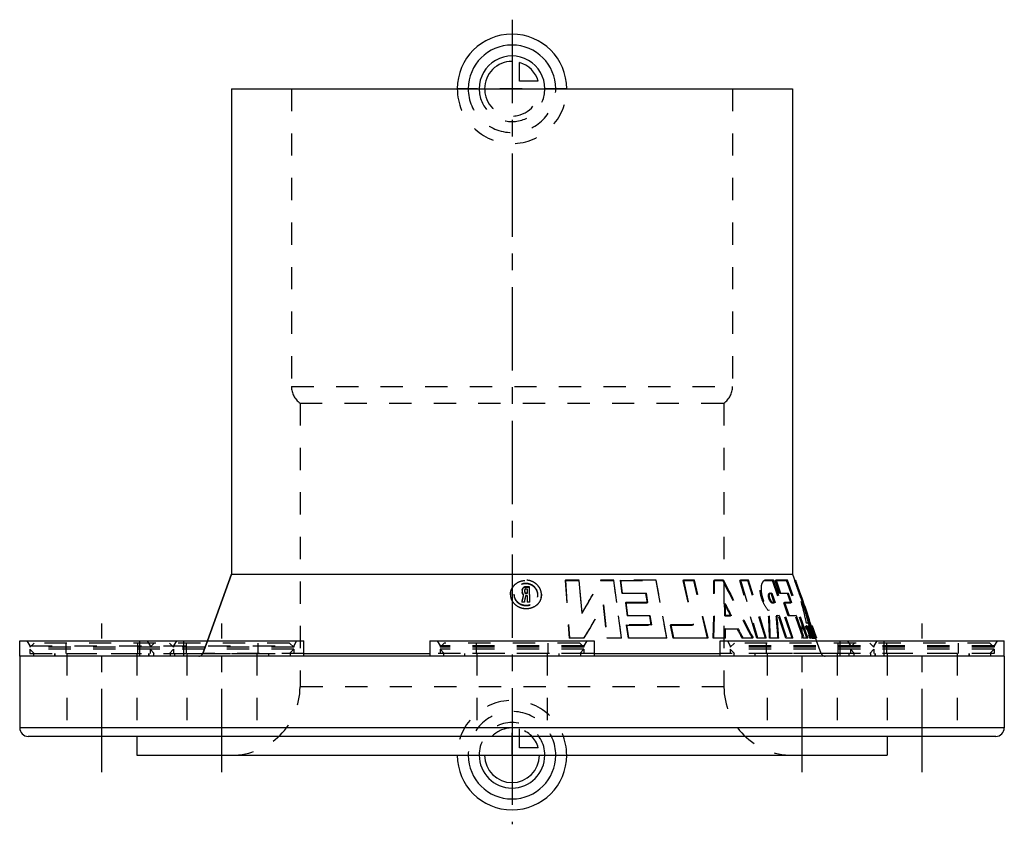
# Model space of a CAD drawing. Header units: millimetres. Extents: x 356 to 644, y 382 to 618.
import ezdxf

# ---------------------------------------------------------------- set-up
doc = ezdxf.new("R2010")
doc.units = ezdxf.units.MM
doc.header["$LTSCALE"] = 65.185185
doc.linetypes.add('CENTER', pattern=[0.6, 0.375, -0.075, 0.075, -0.075])
doc.linetypes.add('HIDDEN', pattern=[0.2, 0.1, -0.1])
for name, color, linetype in [('KOERPER', 7, 'CONTINUOUS'), ('KONST.EL_MIT_GEO', 7, 'CONTINUOUS'), ('KURVEN', 7, 'CONTINUOUS'), ('L1', 7, 'CONTINUOUS')]:
    doc.layers.add(name, color=color, linetype=linetype)

msp = doc.modelspace()

# ---------------------------------------------------------------- linework, layer by layer
at = {"layer": 'KOERPER', "color": 7, "linetype": 'Continuous'}
for p, q in [((418, 597.5), (418, 455.5)), ((418, 597.5), (582, 597.5)), ((582, 597.5), (582, 455.5)), ((410.9, 436), (418, 455.5)), ((418, 455.5), (582, 455.5)), ((582, 455.5), (583.4, 451.65)), ((582.66, 453.63), (582.91, 453.72)), ((584.56, 448.31), (584.64, 448.06)), ((584.64, 448.06), (584.68, 447.94)), ((587.56, 440.23), (587.37, 440.75)), ((586.93, 440.07), (586.94, 440.02)), ((587.51, 440.25), (587.71, 440.32)), ((587.94, 438.92), (587.69, 439.59)), ((356, 431.5), (356, 436)), ((356, 436), (439.15, 436)), ((391.15, 431.5), (391.15, 436)), ((439.15, 431.5), (439.15, 436)), ((476, 436), (524, 436)), ((476, 436), (476, 431.5)), ((524, 436), (524, 431.5)), ((560.85, 436), (644, 436)), ((560.85, 431.5), (560.85, 436)), ((587.68, 436.72), (587.91, 436.81)), ((587.68, 436.72), (588.66, 436.72)), ((588.66, 436.72), (588.9, 436.81)), ((588.74, 436.72), (588.98, 436.81)), ((588.83, 436.72), (589.08, 436.81)), ((589.1, 436), (588.83, 436.74)), ((608.85, 431.5), (608.85, 436)), ((644, 431.5), (644, 436))]:
    msp.add_line(p, q, dxfattribs=at)
at = {"layer": 'KOERPER', "color": 8, "linetype": 'HIDDEN'}
for p, q in [((515.62, 453.72), (515.57, 453.63)), ((515.57, 453.63), (519.59, 453.63)), ((515.57, 453.63), (516.73, 436.72)), ((519.65, 453.72), (519.59, 453.63)), ((519.59, 453.63), (520.42, 443.94)), ((525.92, 453.72), (525.84, 453.63)), ((525.84, 453.63), (529.71, 453.63)), ((529.8, 453.72), (529.71, 453.63)), ((529.71, 453.63), (531.92, 436.71)), ((531.72, 453.72), (531.62, 453.63)), ((531.62, 453.63), (542.03, 453.62)), ((531.62, 453.63), (532.15, 449.8)), ((542.17, 453.72), (542.03, 453.62)), ((542.03, 453.62), (545.16, 436.71)), ((550.16, 453.72), (549.99, 453.62)), ((549.99, 453.62), (553.2, 453.62)), ((549.99, 453.62), (552.86, 440.54)), ((553.38, 453.72), (553.2, 453.62)), ((557.16, 436.71), (553.2, 453.62)), ((559.23, 453.72), (559.03, 453.62)), ((559.03, 453.62), (561.63, 453.62)), ((561.84, 453.72), (561.63, 453.62)), ((566.86, 453.72), (566.64, 453.62)), ((566.64, 453.62), (568.99, 453.62)), ((571.6, 436.71), (566.64, 453.62)), ((569.22, 453.72), (568.99, 453.62)), ((574.12, 436.71), (568.99, 453.62)), ((574.29, 453.72), (574.04, 453.62)), ((574.04, 453.62), (576.22, 453.62)), ((576.48, 453.72), (576.22, 453.62)), ((581.9, 436.71), (576.22, 453.62)), ((577.25, 453.72), (577, 453.62)), ((577, 453.62), (580.3, 453.63)), ((578.29, 449.79), (577, 453.62)), ((580.56, 453.72), (580.3, 453.63)), ((586.28, 436.71), (580.3, 453.63)), ((499.53, 449.41), (499.53, 449.49)), ((500.58, 449.54), (500.58, 449.49)), ((503.01, 450.77), (503.01, 450.86)), ((503.01, 450.85), (503.01, 450.77)), ((503.01, 450.77), (503.01, 450.13)), ((503.02, 450.21), (503.01, 450.13)), ((503.42, 449.47), (503.41, 449.39)), ((503.71, 450.85), (503.7, 450.76)), ((503.7, 450.8), (503.7, 450.76)), ((503.7, 450.76), (503.71, 450.13)), ((503.72, 450.21), (503.71, 450.13)), ((504.04, 451.81), (504.03, 451.72)), ((504.03, 451.72), (505.06, 451.72)), ((504.05, 451.17), (504.04, 451.08)), ((504.39, 451.08), (504.04, 451.08)), ((504.07, 449.89), (504.06, 449.81)), ((504.06, 449.81), (504.41, 449.81)), ((504.4, 451.17), (504.39, 451.08)), ((504.39, 451.08), (504.41, 449.81)), ((504.42, 449.89), (504.41, 449.81)), ((505.08, 451.81), (505.06, 451.72)), ((505.06, 451.72), (505.16, 447.25)), ((532.25, 449.89), (532.15, 449.8)), ((539.09, 449.79), (532.15, 449.8)), ((539.21, 449.89), (539.09, 449.79)), ((539.09, 449.79), (539.54, 447.08)), ((575.54, 449.89), (575.29, 449.79)), ((575.8, 449.79), (575.29, 449.79)), ((576.05, 449.89), (575.8, 449.79)), ((576.69, 447.08), (575.8, 449.79)), ((578.55, 449.89), (578.29, 449.79)), ((580.56, 449.8), (578.29, 449.79)), ((580.82, 449.89), (580.56, 449.8)), ((581.51, 447.08), (580.56, 449.8)), ((584.01, 449.93), (584.26, 450.03)), ((502.92, 447.34), (502.92, 447.25)), ((503.64, 447.25), (502.92, 447.25)), ((503.65, 447.34), (503.64, 447.25)), ((504.08, 449.26), (504.07, 449.17)), ((504.42, 449.17), (504.07, 449.17)), ((504.43, 449.26), (504.42, 449.17)), ((504.42, 449.17), (504.46, 447.25)), ((504.47, 447.34), (504.46, 447.25)), ((505.16, 447.25), (504.46, 447.25)), ((505.18, 447.34), (505.16, 447.25)), ((526.74, 446.5), (526.66, 446.4)), ((526.66, 446.4), (527.76, 436.71)), ((533.28, 447.18), (533.18, 447.08)), ((533.18, 447.08), (539.54, 447.08)), ((533.18, 447.08), (533.72, 443.25)), ((539.67, 447.18), (539.54, 447.08)), ((562.4, 446.78), (562.19, 446.68)), ((576.42, 447.18), (576.17, 447.08)), ((576.17, 447.08), (576.69, 447.08)), ((576.94, 447.18), (576.69, 447.08)), ((579.72, 447.18), (579.47, 447.08)), ((579.47, 447.08), (581.51, 447.08)), ((580.77, 443.25), (579.47, 447.08)), ((581.77, 447.18), (581.51, 447.08)), ((587.37, 440.75), (584.75, 447.96)), ((520.48, 444.04), (520.42, 443.94)), ((575.2, 444.94), (574.96, 444.84)), ((533.82, 443.35), (533.72, 443.25)), ((540.19, 443.25), (533.72, 443.25)), ((540.32, 443.35), (540.19, 443.25)), ((540.19, 443.25), (540.65, 440.54)), ((562.44, 443.35), (562.24, 443.25)), ((562.24, 443.25), (563.95, 443.25)), ((564.16, 443.35), (563.95, 443.25)), ((577.54, 443.35), (577.3, 443.25)), ((577.94, 443.25), (577.3, 443.25)), ((578.19, 443.35), (577.94, 443.25)), ((580.09, 436.71), (577.94, 443.25)), ((581.03, 443.35), (580.77, 443.25)), ((582.84, 443.25), (580.77, 443.25)), ((583.1, 443.35), (582.84, 443.25)), ((585.13, 436.71), (582.84, 443.25)), ((586.12, 441.12), (586.38, 441.21)), ((586.62, 441.12), (586.12, 441.12)), ((586.62, 441.12), (586.88, 441.21)), ((533.54, 440.64), (533.43, 440.54)), ((533.43, 440.54), (540.65, 440.54)), ((533.43, 440.54), (533.97, 436.71)), ((540.78, 440.64), (540.65, 440.54)), ((546.45, 440.64), (546.31, 440.54)), ((546.31, 440.54), (552.86, 440.54)), ((546.31, 440.54), (547.04, 436.71)), ((553.03, 440.64), (552.86, 440.54)), ((562.45, 439.52), (562.25, 439.42)), ((565.93, 439.42), (562.25, 439.42)), ((566.14, 439.52), (565.93, 439.42)), ((585.88, 440.18), (586.14, 440.28)), ((586.17, 439.36), (585.88, 440.18)), ((586.17, 439.36), (586.43, 439.45)), ((586.42, 440.22), (586.68, 440.32)), ((586.42, 440.22), (586.7, 440.22)), ((586.69, 439.46), (586.42, 440.22)), ((586.6, 438.79), (586.86, 438.88)), ((586.83, 438.15), (586.6, 438.79)), ((586.69, 439.46), (586.95, 439.55)), ((586.85, 439.46), (586.69, 439.46)), ((586.7, 440.22), (586.96, 440.32)), ((587.97, 436.71), (586.7, 440.22)), ((586.75, 438.79), (587.01, 438.88)), ((586.98, 438.15), (586.75, 438.79)), ((586.83, 438.15), (587.08, 438.24)), ((586.85, 440.22), (587.11, 440.32)), ((586.85, 440.22), (587.11, 440.23)), ((587.12, 439.46), (586.85, 440.22)), ((586.85, 439.46), (587.11, 439.55)), ((587.08, 438.82), (586.85, 439.46)), ((586.92, 438.82), (587.18, 438.92)), ((586.92, 438.82), (587.08, 438.82)), ((587.2, 438.05), (586.92, 438.82)), ((586.98, 438.15), (587.24, 438.24)), ((587.08, 438.82), (587.34, 438.92)), ((587.11, 440.23), (587.36, 440.32)), ((587.38, 439.46), (587.11, 440.23)), ((587.12, 439.46), (587.38, 439.55)), ((587.21, 439.46), (587.12, 439.46)), ((587.2, 438.05), (587.46, 438.15)), ((587.36, 438.05), (587.2, 438.05)), ((587.21, 439.46), (587.47, 439.55)), ((588.2, 436.71), (587.21, 439.46)), ((587.27, 440.23), (587.52, 440.32)), ((587.27, 440.23), (587.38, 440.23)), ((587.31, 439.46), (587.57, 439.55)), ((587.38, 439.46), (587.31, 439.46)), ((588.3, 436.71), (587.31, 439.46)), ((587.36, 438.05), (587.62, 438.15)), ((587.57, 437.48), (587.36, 438.05)), ((587.38, 440.23), (587.64, 440.32)), ((587.38, 439.46), (587.64, 439.55)), ((587.46, 440.23), (587.51, 440.25)), ((587.53, 440.23), (587.46, 440.23)), ((587.69, 439.59), (587.46, 440.23)), ((587.48, 440.23), (587.52, 440.23)), ((588.76, 436.72), (587.48, 440.23)), ((587.52, 440.23), (587.77, 440.32)), ((588.79, 436.72), (587.52, 440.23)), ((587.81, 439.46), (587.53, 440.23)), ((587.55, 440.23), (587.8, 440.32)), ((587.56, 440.23), (587.55, 440.23)), ((588.83, 436.74), (587.55, 440.23)), ((587.6, 439.46), (587.86, 439.55)), ((587.61, 439.46), (587.6, 439.46)), ((588.14, 438.06), (587.61, 439.46)), ((587.64, 438.83), (587.88, 438.92)), ((587.89, 438.83), (587.64, 438.83)), ((587.71, 440.32), (587.73, 440.32)), ((587.78, 439.46), (588.02, 439.55)), ((587.78, 439.46), (587.81, 439.46)), ((588.01, 438.83), (587.78, 439.46)), ((587.81, 439.46), (588.05, 439.55)), ((587.84, 439.46), (588.09, 439.55)), ((587.84, 439.46), (587.84, 439.46)), ((587.89, 438.83), (588.14, 438.92)), ((588.66, 436.72), (587.89, 438.83)), ((588.74, 436.72), (587.94, 438.92)), ((588.01, 438.83), (588.28, 438.92)), ((588.04, 438.83), (588.01, 438.83)), ((588.32, 438.06), (588.04, 438.83)), ((588.07, 438.82), (588.32, 438.92)), ((588.07, 438.82), (588.07, 438.82)), ((588.07, 438.82), (588.07, 438.82)), ((588.09, 438.06), (588.35, 438.15)), ((588.09, 438.06), (588.14, 438.06)), ((588.14, 438.06), (588.4, 438.15)), ((588.23, 438.36), (588.48, 438.45)), ((588.29, 438.06), (588.56, 438.15)), ((588.29, 438.06), (588.32, 438.06)), ((588.78, 436.72), (588.29, 438.06)), ((588.35, 438.06), (588.6, 438.15)), ((588.35, 438.06), (588.35, 438.06)), ((404, 431.5), (404, 436)), ((409.55, 432.29), (410.9, 436)), ((516.77, 436.81), (516.73, 436.72)), ((521.04, 436.72), (516.73, 436.72)), ((521.1, 436.81), (521.04, 436.72)), ((527.84, 436.81), (527.76, 436.71)), ((531.92, 436.71), (527.76, 436.71)), ((532.01, 436.81), (531.92, 436.71)), ((534.07, 436.81), (533.97, 436.71)), ((545.16, 436.71), (533.97, 436.71)), ((545.29, 436.81), (545.16, 436.71)), ((547.19, 436.81), (547.04, 436.71)), ((557.16, 436.71), (547.04, 436.71)), ((557.34, 436.81), (557.16, 436.71)), ((559.02, 436.81), (558.83, 436.71)), ((562.23, 436.71), (558.83, 436.71)), ((562.42, 436.81), (562.23, 436.71)), ((567.55, 436.81), (567.33, 436.71)), ((570.27, 436.71), (567.33, 436.71)), ((570.49, 436.81), (570.27, 436.71)), ((571.83, 436.81), (571.6, 436.71)), ((574.12, 436.71), (571.6, 436.71)), ((574.36, 436.81), (574.12, 436.71)), ((575.56, 436.81), (575.32, 436.71)), ((577.79, 436.71), (575.32, 436.71)), ((578.03, 436.81), (577.79, 436.71)), ((580.34, 436.81), (580.09, 436.71)), ((581.9, 436.71), (580.09, 436.71)), ((582.15, 436.81), (581.9, 436.71)), ((585.38, 436.81), (585.13, 436.71)), ((586.28, 436.71), (585.13, 436.71)), ((586.54, 436.81), (586.28, 436.71)), ((586.81, 437.58), (587.07, 437.67)), ((587.1, 436.76), (586.81, 437.58)), ((587.1, 436.76), (587.36, 436.85)), ((587.41, 437.48), (587.66, 437.57)), ((587.41, 437.48), (587.57, 437.48)), ((587.68, 436.71), (587.41, 437.48)), ((587.57, 437.48), (587.82, 437.57)), ((587.97, 436.71), (587.68, 436.71)), ((587.91, 436.81), (587.94, 436.81)), ((587.97, 436.71), (588.23, 436.81)), ((588.2, 436.71), (588.46, 436.81)), ((588.3, 436.71), (588.2, 436.71)), ((588.3, 436.71), (588.56, 436.81)), ((588.36, 437.29), (588.61, 437.38)), ((588.43, 437.29), (588.36, 437.29)), ((588.36, 437.29), (588.56, 436.72)), ((588.43, 437.29), (588.69, 437.38)), ((588.65, 436.72), (588.43, 437.29)), ((588.48, 436.72), (588.74, 436.81)), ((588.56, 436.72), (588.48, 436.72)), ((588.56, 436.72), (588.81, 436.81)), ((588.7, 436.72), (588.65, 436.72)), ((588.65, 436.72), (588.66, 436.72)), ((588.7, 436.72), (588.74, 436.72)), ((588.74, 436.72), (588.77, 436.72)), ((588.79, 436.72), (588.76, 436.72)), ((588.78, 436.72), (589.04, 436.81)), ((588.83, 436.72), (588.82, 436.72)), ((588.83, 436.72), (588.83, 436.72)), ((588.83, 436.72), (588.84, 436.72)), ((588.91, 436.78), (588.95, 436.81)), ((588.98, 436.81), (589.01, 436.81)), ((590.45, 432.29), (589.1, 436)), ((596, 431.5), (596, 436)), ((366.25, 431.5), (366.25, 432.3)), ((369.75, 432.3), (390.25, 432.3)), ((393.75, 431.5), (393.75, 432.3)), ((401.4, 431.5), (401.4, 432.3)), ((404.9, 432.3), (425.4, 432.3)), ((428.9, 431.5), (428.9, 432.3)), ((486.25, 431.5), (486.25, 432.3)), ((510.25, 432.3), (489.75, 432.3)), ((513.75, 431.5), (513.75, 432.3)), ((571.1, 431.5), (571.1, 432.3)), ((595.1, 432.3), (574.6, 432.3)), ((598.6, 431.5), (598.6, 432.3)), ((606.25, 431.5), (606.25, 432.3)), ((630.25, 432.3), (609.75, 432.3)), ((633.75, 431.5), (633.75, 432.3)), ((439.15, 431.5), (366.25, 431.5)), ((524, 431.5), (476, 431.5)), ((633.75, 431.5), (560.85, 431.5))]:
    msp.add_line(p, q, dxfattribs=at)
for centre, radius, start, end in [((339.63, 551.37), 210.3, 329.2821, 332.3055), ((255.23, 448.77), 303.84, 357.725, 0.9152), ((2210.31, 1285.25), 1846.56, 206.76729, 207.35665), ((464.08, 408.22), 126.98, 20.0036, 20.9572), ((7.5, 562.5), 508.64, 346.9044, 347.1507), ((467.33, 405.21), 124.95, 20.0037, 20.9719), ((10, 560.52), 506.46, 347.0771, 347.2992), ((342.06, 546.92), 210.19, 328.3784, 331.4303), ((252.15, 440.49), 310.1, 0.51, 1.1434), ((1872.04, 1116.38), 1471.13, 207.07992, 207.22997), ((375.53, 432.01), 199.84, 1.348, 3.6814), ((371.36, 424.49), 206.79, 3.3866, 5.2046), ((258.31, 440.51), 303.94, 359.283, 359.7944), ((247.16, 315.88), 362.39, 19.4772, 19.7534), ((241.65, 311.86), 368.96, 19.7795, 20.0004)]:
    msp.add_arc(centre, radius, start, end, dxfattribs=at)
at = {"layer": 'KOERPER', "color": 7, "linetype": 'Continuous'}
for centre, radius, start, end in [((470.29, 410.47), 120.37, 18.3228, 20.0051), ((492.67, 417.13), 97.01, 12.8827, 13.6448), ((495.33, 417.74), 94.28, 11.6158, 12.885)]:
    msp.add_arc(centre, radius, start, end, dxfattribs=at)
at = {"layer": 'KOERPER', "color": 8, "linetype": 'HIDDEN'}
for points, knots in [([(499.53, 449.49), (499.53, 450.04), (499.78, 451.14), (500.79, 452.52), (502.27, 453.43), (504, 453.75), (505.73, 453.43), (507.23, 452.52), (508.27, 451.14), (508.57, 450.03), (508.59, 449.49)], [0, 0, 0, 0, 0.120997, 0.244072, 0.369836, 0.497586, 0.625955, 0.753308, 0.878168, 1, 1, 1, 1]), ([(507.54, 449.49), (507.53, 449.91), (507.31, 450.76), (506.51, 451.81), (505.37, 452.51), (504.04, 452.76), (502.71, 452.53), (501.57, 451.85), (500.79, 450.8), (500.58, 449.95), (500.58, 449.54)], [0, 0, 0, 0, 0.121853, 0.246674, 0.374064, 0.50253, 0.63033, 0.756036, 0.879016, 1, 1, 1, 1]), ([(574.96, 444.84), (574.35, 445.56), (573.6, 446.83), (572.93, 448.63), (572.63, 449.99), (572.55, 451.24), (572.69, 452.3), (573.02, 453.11), (573.42, 453.46), (573.63, 453.54)], [0, 0, 0, 0, 0.296786, 0.452248, 0.599788, 0.731362, 0.84189, 0.929684, 1, 1, 1, 1]), ([(586.12, 441.12), (585.91, 442.16), (584.96, 446.38), (583.73, 450.54), (582.66, 453.63)], [0, 0, 0, 0, 0.244643, 1, 1, 1, 1]), ([(508.46, 448.38), (508.33, 447.9), (507.87, 446.96), (506.68, 445.93), (505.19, 445.36), (503.57, 445.28), (502.01, 445.7), (500.68, 446.6), (499.77, 447.89), (499.54, 448.91), (499.53, 449.41)], [0, 0, 0, 0, 0.120855, 0.244085, 0.370612, 0.49931, 0.628111, 0.754844, 0.878491, 1, 1, 1, 1]), ([(500.58, 449.49), (500.58, 449.1), (500.75, 448.3), (501.45, 447.28), (502.49, 446.58), (503.71, 446.25), (504.97, 446.32), (506.13, 446.78), (507.03, 447.61), (507.38, 448.35), (507.47, 448.73)], [0, 0, 0, 0, 0.121457, 0.245138, 0.37184, 0.500566, 0.6292, 0.755718, 0.879008, 1, 1, 1, 1]), ([(503.01, 450.86), (503.03, 451.09), (503.29, 451.56), (503.79, 451.72), (504.03, 451.72)], [0, 0, 0, 0, 0.489436, 1, 1, 1, 1]), ([(503.41, 449.39), (503.29, 449.47), (503.1, 449.7), (503.02, 449.99), (503.01, 450.13)], [0, 0, 0, 0, 0.506406, 1, 1, 1, 1]), ([(504.04, 451.08), (503.96, 451.08), (503.8, 451.03), (503.71, 450.88), (503.7, 450.8)], [0, 0, 0, 0, 0.510252, 1, 1, 1, 1]), ([(503.71, 450.13), (503.71, 450.04), (503.8, 449.87), (503.98, 449.81), (504.06, 449.81)], [0, 0, 0, 0, 0.488664, 1, 1, 1, 1]), ([(575.18, 449.77), (575.01, 449.7), (574.9, 449.29), (574.95, 448.8), (575.13, 448.15), (575.45, 447.56), (575.86, 447.17), (576.08, 447.08), (576.17, 447.08)], [0, 0, 0, 0, 0.174336, 0.313703, 0.475635, 0.791791, 0.912648, 1, 1, 1, 1]), ([(584.01, 449.93), (584.26, 449.2), (585.23, 446.29), (586.07, 443.34), (586.62, 441.12)], [0, 0, 0, 0, 0.254119, 1, 1, 1, 1]), ([(587.64, 438.83), (587.44, 439.59), (586.57, 442.66), (585.57, 445.69), (584.75, 447.96)], [0, 0, 0, 0, 0.245934, 1, 1, 1, 1]), ([(585.92, 440.22), (585.97, 440.24), (586.14, 440.09), (586.3, 439.82), (586.54, 439.35), (586.68, 438.99), (586.75, 438.79)], [0, 0, 0, 0, 0.096607, 0.308234, 0.624562, 1, 1, 1, 1]), ([(586.2, 439.45), (586.2, 439.45), (586.17, 439.43), (586.17, 439.39), (586.17, 439.36)], [0, 0, 0, 0, 0.164551, 1, 1, 1, 1]), ([(586.6, 438.79), (586.56, 438.88), (586.5, 439.05), (586.38, 439.27), (586.31, 439.4), (586.23, 439.46), (586.2, 439.45)], [0, 0, 0, 0, 0.375808, 0.693136, 0.904829, 1, 1, 1, 1]), ([(586.93, 437.48), (586.95, 437.49), (586.97, 437.58), (586.95, 437.71), (586.9, 437.91), (586.86, 438.07), (586.83, 438.15)], [0, 0, 0, 0, 0.095531, 0.30429, 0.617968, 1, 1, 1, 1]), ([(586.98, 438.15), (587.05, 437.97), (587.15, 437.64), (587.25, 437.2), (587.3, 436.92), (587.26, 436.73), (587.22, 436.72)], [0, 0, 0, 0, 0.383275, 0.69734, 0.903999, 1, 1, 1, 1]), ([(588.23, 438.36), (588.09, 438.76), (587.86, 439.38), (587.64, 440), (587.56, 440.23)], [0, 0, 0, 0, 0.634725, 1, 1, 1, 1]), ([(587.84, 439.46), (587.85, 439.42), (587.93, 439.21), (588, 439), (588.07, 438.83)], [0, 0, 0, 0, 0.169534, 1, 1, 1, 1]), ([(586.81, 437.58), (586.83, 437.55), (586.86, 437.51), (586.91, 437.48), (586.93, 437.48)], [0, 0, 0, 0, 0.664105, 1, 1, 1, 1]), ([(587.22, 436.72), (587.21, 436.71), (587.17, 436.71), (587.13, 436.73), (587.1, 436.76)], [0, 0, 0, 0, 0.192747, 1, 1, 1, 1])]:
    msp.add_open_spline(points, degree=3, knots=knots, dxfattribs=at)
for points in [[(573.63, 453.54), (573.76, 453.6), (573.9, 453.62), (574.04, 453.62)], [(507.47, 448.73), (507.53, 448.98), (507.55, 449.23), (507.54, 449.49)], [(508.59, 449.49), (508.6, 449.11), (508.56, 448.74), (508.46, 448.38)], [(575.29, 449.79), (575.25, 449.79), (575.22, 449.79), (575.18, 449.77)], [(567.33, 436.71), (566.86, 437.61), (566.39, 438.51), (565.93, 439.42)], [(585.88, 440.18), (585.89, 440.2), (585.9, 440.21), (585.92, 440.22)], [(588.48, 436.72), (588.08, 437.89), (587.67, 439.06), (587.27, 440.23)], [(587.38, 440.23), (587.82, 439.06), (588.26, 437.89), (588.7, 436.72)], [(587.6, 439.46), (587.77, 438.99), (587.93, 438.52), (588.09, 438.06)]]:
    msp.add_open_spline(points, degree=3, dxfattribs=at)
at = {"layer": 'KOERPER', "color": 7, "linetype": 'Continuous'}
msp.add_open_spline([(584.68, 447.94), (584.9, 447.28), (585.72, 444.68), (586.45, 442.05), (586.93, 440.07)], degree=3, knots=[0, 0, 0, 0, 0.253497, 1, 1, 1, 1], dxfattribs=at)
at = {"layer": 'KONST.EL_MIT_GEO', "color": 8, "linetype": 'HIDDEN'}
for p, q in [((435.5, 597.5), (435.5, 510.37)), ((435.5, 597.5), (564.5, 597.5)), ((564.5, 597.5), (564.5, 510.37)), ((435.5, 510.37), (564.5, 510.37)), ((438, 505.5), (438, 422.5)), ((438, 505.5), (562, 505.5)), ((562, 505.5), (562, 422.5)), ((519.65, 453.72), (515.62, 453.72)), ((515.62, 453.72), (516.77, 436.81)), ((520.48, 444.04), (519.65, 453.72)), ((529.8, 453.72), (525.92, 453.72)), ((532.01, 436.81), (529.8, 453.72)), ((542.17, 453.72), (531.72, 453.72)), ((531.72, 453.72), (532.25, 449.89)), ((545.29, 436.81), (542.17, 453.72)), ((553.38, 453.72), (550.16, 453.72)), ((550.16, 453.72), (553.03, 440.64)), ((557.34, 436.81), (553.38, 453.72)), ((561.84, 453.72), (559.23, 453.72)), ((569.22, 453.72), (566.86, 453.72)), ((566.86, 453.72), (571.83, 436.81)), ((574.36, 436.81), (569.22, 453.72)), ((573.88, 453.64), (573.63, 453.54)), ((576.48, 453.72), (574.29, 453.72)), ((582.15, 436.81), (576.48, 453.72)), ((580.56, 453.72), (577.25, 453.72)), ((577.25, 453.72), (578.55, 449.89)), ((586.54, 436.81), (580.56, 453.72)), ((499.52, 449.57), (499.52, 449.5)), ((499.52, 449.5), (499.53, 449.41)), ((500.58, 449.62), (500.58, 449.57)), ((500.58, 449.62), (500.58, 449.54)), ((503.02, 450.94), (503.01, 450.86)), ((503.01, 450.85), (503.02, 450.21)), ((503.71, 450.89), (503.7, 450.8)), ((503.71, 450.89), (503.71, 450.85)), ((503.72, 450.21), (503.71, 450.85)), ((505.08, 451.81), (504.04, 451.81)), ((504.05, 451.17), (504.4, 451.17)), ((504.42, 449.89), (504.07, 449.89)), ((504.4, 451.17), (504.42, 449.89)), ((505.18, 447.34), (505.08, 451.81)), ((532.25, 449.89), (539.21, 449.89)), ((539.21, 449.89), (539.67, 447.18)), ((575.43, 449.87), (575.18, 449.77)), ((575.54, 449.89), (576.05, 449.89)), ((576.05, 449.89), (576.94, 447.18)), ((578.55, 449.89), (580.82, 449.89)), ((580.82, 449.89), (581.77, 447.18)), ((584.95, 448.16), (583.65, 451.74)), ((502.92, 447.34), (503.65, 447.34)), ((504.08, 449.26), (504.43, 449.26)), ((504.43, 449.26), (504.47, 447.34)), ((504.47, 447.34), (505.18, 447.34)), ((507.47, 448.73), (507.49, 448.82)), ((508.46, 448.38), (508.49, 448.47)), ((526.74, 446.5), (527.84, 436.81)), ((539.67, 447.18), (533.28, 447.18)), ((533.28, 447.18), (533.82, 443.35)), ((576.94, 447.18), (576.42, 447.18)), ((581.77, 447.18), (579.72, 447.18)), ((579.72, 447.18), (581.03, 443.35)), ((584.92, 448.06), (584.89, 448.14)), ((584.93, 448.02), (584.92, 448.06)), ((533.82, 443.35), (540.32, 443.35)), ((540.32, 443.35), (540.78, 440.64)), ((564.16, 443.35), (562.44, 443.35)), ((577.54, 443.35), (578.19, 443.35)), ((578.19, 443.35), (580.34, 436.81)), ((581.03, 443.35), (583.1, 443.35)), ((583.1, 443.35), (585.38, 436.81)), ((586.38, 441.21), (586.88, 441.21)), ((540.78, 440.64), (533.54, 440.64)), ((533.54, 440.64), (534.07, 436.81)), ((553.03, 440.64), (546.45, 440.64)), ((546.45, 440.64), (547.19, 436.81)), ((562.45, 439.52), (566.14, 439.52)), ((586.18, 440.32), (585.92, 440.22)), ((586.14, 440.28), (586.43, 439.45)), ((586.46, 439.55), (586.2, 439.45)), ((586.96, 440.32), (586.68, 440.32)), ((586.68, 440.32), (586.95, 439.55)), ((586.86, 438.88), (587.08, 438.24)), ((586.95, 439.55), (587.11, 439.55)), ((588.23, 436.81), (586.96, 440.32)), ((587.24, 438.24), (587.01, 438.88)), ((587.36, 440.32), (587.11, 440.32)), ((587.11, 440.32), (587.38, 439.55)), ((587.11, 439.55), (587.34, 438.92)), ((587.34, 438.92), (587.18, 438.92)), ((587.18, 438.92), (587.46, 438.15)), ((587.64, 439.55), (587.36, 440.32)), ((587.38, 439.55), (587.47, 439.55)), ((587.46, 438.15), (587.62, 438.15)), ((587.47, 439.55), (588.46, 436.81)), ((587.64, 440.32), (587.54, 440.32)), ((587.57, 439.55), (587.64, 439.55)), ((588.56, 436.81), (587.57, 439.55)), ((587.62, 438.15), (587.82, 437.57)), ((587.66, 440.26), (587.64, 440.32)), ((587.78, 439.93), (587.66, 440.26)), ((587.71, 440.32), (587.77, 440.32)), ((587.73, 440.32), (589.01, 436.81)), ((587.93, 439.54), (587.78, 439.93)), ((587.8, 440.32), (587.81, 440.32)), ((587.81, 440.32), (587.81, 440.31)), ((587.86, 439.55), (587.87, 439.55)), ((587.88, 439.48), (587.86, 439.55)), ((587.87, 439.55), (588.4, 438.15)), ((587.91, 439.4), (587.88, 439.48)), ((588.02, 439.09), (587.91, 439.4)), ((587.94, 439.5), (587.93, 439.54)), ((588.08, 439.15), (587.94, 439.5)), ((588.07, 438.93), (588.02, 439.09)), ((588.28, 438.92), (588.05, 439.55)), ((588.11, 438.84), (588.07, 438.93)), ((588.18, 438.87), (588.08, 439.15)), ((588.09, 439.55), (588.09, 439.55)), ((588.09, 439.54), (588.1, 439.52)), ((588.1, 439.52), (588.14, 439.39)), ((588.13, 438.77), (588.11, 438.84)), ((588.29, 438.31), (588.13, 438.77)), ((588.14, 439.39), (588.19, 439.26)), ((588.22, 438.76), (588.18, 438.87)), ((588.19, 439.26), (588.23, 439.17)), ((588.37, 438.37), (588.22, 438.76)), ((588.23, 439.17), (588.3, 438.97)), ((588.35, 438.15), (588.29, 438.31)), ((588.3, 438.97), (588.31, 438.95)), ((588.31, 438.95), (588.32, 438.92)), ((588.32, 438.92), (588.32, 438.92)), ((588.4, 438.15), (588.35, 438.15)), ((588.47, 438.11), (588.37, 438.37)), ((588.66, 437.59), (588.47, 438.11)), ((589.04, 436.81), (588.56, 438.15)), ((588.6, 438.15), (588.6, 438.15)), ((588.67, 437.95), (588.6, 438.15)), ((588.81, 437.55), (588.67, 437.95)), ((358.13, 436), (359, 434.5)), ((358.13, 436), (437.01, 436)), ((360.2, 435.3), (359, 434.1)), ((434.95, 435.3), (360.2, 435.3)), ((369.5, 435.3), (369.5, 432.3)), ((390.5, 435.3), (390.5, 432.3)), ((393.28, 436), (394.15, 434.5)), ((395.35, 435.3), (394.15, 434.1)), ((399.8, 435.3), (401, 434.1)), ((401.87, 436), (401, 434.5)), ((404.65, 435.3), (404.65, 432.3)), ((410.9, 436), (409.55, 432.29)), ((425.65, 435.3), (425.65, 432.3)), ((434.95, 435.3), (436.15, 434.1)), ((437.01, 436), (436.15, 434.5)), ((478.13, 436), (521.87, 436)), ((478.13, 436), (479, 434.5)), ((480.2, 435.3), (479, 434.1)), ((519.8, 435.3), (480.2, 435.3)), ((489.5, 435.3), (489.5, 432.3)), ((510.5, 435.3), (510.5, 432.3)), ((516.77, 436.81), (521.1, 436.81)), ((519.8, 435.3), (521, 434.1)), ((521.87, 436), (521, 434.5)), ((527.84, 436.81), (532.01, 436.81)), ((534.07, 436.81), (545.29, 436.81)), ((547.19, 436.81), (557.34, 436.81)), ((559.02, 436.81), (562.42, 436.81)), ((562.99, 436), (641.87, 436)), ((562.99, 436), (563.85, 434.5)), ((565.05, 435.3), (563.85, 434.1)), ((639.8, 435.3), (565.05, 435.3)), ((567.55, 436.81), (570.49, 436.81)), ((571.83, 436.81), (574.36, 436.81)), ((574.35, 435.3), (574.35, 432.3)), ((575.56, 436.81), (578.03, 436.81)), ((580.34, 436.81), (582.15, 436.81)), ((585.38, 436.81), (586.54, 436.81)), ((586.93, 437.48), (587.19, 437.58)), ((587.07, 437.67), (587.36, 436.85)), ((587.22, 436.72), (587.48, 436.81)), ((587.82, 437.57), (587.66, 437.57)), ((587.66, 437.57), (587.94, 436.81)), ((588.61, 437.38), (588.69, 437.38)), ((588.64, 437.32), (588.61, 437.38)), ((588.72, 437.06), (588.64, 437.32)), ((588.81, 437.2), (588.66, 437.59)), ((588.69, 437.38), (588.9, 436.81)), ((588.81, 436.81), (588.72, 437.06)), ((588.87, 437.4), (588.81, 437.55)), ((588.95, 436.81), (588.81, 437.2)), ((588.95, 437.18), (588.87, 437.4)), ((588.9, 436.81), (588.95, 436.81)), ((588.98, 437.11), (588.95, 437.18)), ((589.03, 436.96), (588.98, 437.11)), ((588.98, 436.81), (589.04, 436.81)), ((589.08, 436.81), (589.03, 436.96)), ((589.08, 436.81), (589.08, 436.81)), ((595.35, 435.3), (595.35, 432.3)), ((598.13, 436), (599, 434.5)), ((600.2, 435.3), (599, 434.1)), ((604.65, 435.3), (605.85, 434.1)), ((606.72, 436), (605.85, 434.5)), ((609.5, 435.3), (609.5, 432.3)), ((630.5, 435.3), (630.5, 432.3)), ((639.8, 435.3), (641, 434.1)), ((641.87, 436), (641, 434.5)), ((359, 434.5), (359, 434.1)), ((359, 434.5), (436.15, 434.5)), ((436.15, 434.1), (359, 434.1)), ((359, 433.5), (360.2, 432.3)), ((359, 433.5), (359, 432.3)), ((436.15, 433.5), (359, 433.5)), ((359, 432.3), (436.15, 432.3)), ((360, 432.3), (360, 431.5)), ((366.25, 432.3), (366.25, 431.5)), ((369.75, 432.3), (369.75, 408)), ((390.25, 432.3), (390.25, 408)), ((393.75, 432.3), (393.75, 431.5)), ((394.15, 434.5), (394.15, 434.1)), ((394.15, 433.5), (395.35, 432.3)), ((394.15, 433.5), (394.15, 432.3)), ((395.15, 432.3), (395.15, 431.5)), ((401, 433.5), (399.8, 432.3)), ((400, 432.3), (400, 431.5)), ((401, 434.5), (401, 434.1)), ((401, 433.5), (401, 432.3)), ((404.9, 432.3), (404.9, 408)), ((439.15, 432.29), (409.55, 432.29)), ((425.4, 432.3), (425.4, 408)), ((436.15, 433.5), (434.95, 432.3)), ((435.15, 432.3), (435.15, 431.5)), ((436.15, 434.5), (436.15, 434.1)), ((436.15, 433.5), (436.15, 432.3)), ((524, 432.29), (476, 432.29)), ((521, 434.5), (479, 434.5)), ((479, 434.5), (479, 434.1)), ((521, 434.1), (479, 434.1)), ((521, 433.5), (479, 433.5)), ((479, 433.5), (480.2, 432.3)), ((479, 433.5), (479, 432.3)), ((521, 432.3), (479, 432.3)), ((480, 432.3), (480, 431.5)), ((489.75, 432.3), (489.75, 408)), ((510.25, 432.3), (510.25, 408)), ((521, 433.5), (519.8, 432.3)), ((520, 432.3), (520, 431.5)), ((521, 434.5), (521, 434.1)), ((521, 433.5), (521, 432.3)), ((590.45, 432.29), (560.85, 432.29)), ((641, 434.5), (563.85, 434.5)), ((563.85, 434.5), (563.85, 434.1)), ((641, 434.1), (563.85, 434.1)), ((641, 433.5), (563.85, 433.5)), ((563.85, 433.5), (565.05, 432.3)), ((563.85, 433.5), (563.85, 432.3)), ((641, 432.3), (563.85, 432.3)), ((564.85, 432.3), (564.85, 431.5)), ((574.6, 432.3), (574.6, 408)), ((595.1, 432.3), (595.1, 408)), ((599, 434.5), (599, 434.1)), ((599, 433.5), (600.2, 432.3)), ((599, 433.5), (599, 432.3)), ((600, 432.3), (600, 431.5)), ((605.85, 433.5), (604.65, 432.3)), ((604.85, 432.3), (604.85, 431.5)), ((605.85, 434.5), (605.85, 434.1)), ((605.85, 433.5), (605.85, 432.3)), ((606.25, 432.3), (606.25, 431.5)), ((609.75, 432.3), (609.75, 408)), ((630.25, 432.3), (630.25, 408)), ((633.75, 432.3), (633.75, 431.5)), ((641, 433.5), (639.8, 432.3)), ((640, 432.3), (640, 431.5)), ((641, 434.5), (641, 434.1)), ((641, 433.5), (641, 432.3)), ((562, 422.5), (438, 422.5))]:
    msp.add_line(p, q, dxfattribs=at)
at = {"layer": 'KONST.EL_MIT_GEO', "color": 7, "linetype": 'Continuous'}
for p, q in [((418, 455.5), (410.9, 436)), ((583.61, 451.86), (582.91, 453.72)), ((583.65, 451.74), (583.61, 451.86)), ((583.65, 451.74), (583.61, 451.86)), ((584.92, 448.05), (584.89, 448.14)), ((584.93, 448.02), (584.92, 448.05)), ((587.17, 440.14), (587.16, 440.19)), ((587.51, 438.67), (587.48, 438.82)), ((587.51, 440.26), (587.52, 440.23)), ((587.54, 440.32), (587.52, 440.32)), ((587.52, 440.23), (587.54, 440.14)), ((588.98, 436.81), (587.71, 440.32)), ((587.73, 439.47), (587.74, 439.44)), ((587.77, 440.32), (587.78, 440.32)), ((587.78, 440.32), (588.05, 439.55)), ((589.08, 436.81), (587.8, 440.32)), ((587.88, 438.92), (588.14, 438.92)), ((588.05, 439.55), (588.02, 439.55)), ((588.02, 439.55), (588.25, 438.92)), ((588.14, 438.92), (588.9, 436.81)), ((588.25, 438.92), (588.28, 438.92)), ((588.28, 438.92), (588.56, 438.15)), ((588.56, 438.15), (588.53, 438.15)), ((588.53, 438.15), (589.02, 436.81)), ((588.9, 436.81), (587.91, 436.81)), ((439.15, 432.29), (476, 432.29)), ((524, 432.29), (560.85, 432.29)), ((356, 431.5), (356, 410.5)), ((644, 431.5), (356, 431.5)), ((644, 431.5), (644, 410.5)), ((644, 410.5), (356, 410.5)), ((641.5, 408), (358.5, 408)), ((390.25, 408), (390.25, 402.5)), ((609.75, 408), (609.75, 402.5)), ((390.25, 402.5), (609.75, 402.5))]:
    msp.add_line(p, q, dxfattribs=at)
at = {"layer": 'KONST.EL_MIT_GEO', "color": 2, "linetype": 'CENTER'}
for p, q in [((380, 397.5), (380, 441)), ((415.15, 397.5), (415.15, 441)), ((584.85, 397.5), (584.85, 441)), ((620, 397.5), (620, 441))]:
    msp.add_line(p, q, dxfattribs=at)
at = {"layer": 'KONST.EL_MIT_GEO', "color": 8, "linetype": 'HIDDEN'}
for centre, radius, start, end in [((441.5, 510.37), 6, 180, 234.3147), ((558.5, 510.37), 6, 305.6853, 360), ((342.85, 550.07), 206.87, 329.1655, 332.2425), ((253.66, 449.17), 305.61, 357.6822, 0.8541), ((2225.18, 1294.1), 1863.58, 206.80437, 207.38853), ((6.86, 563.07), 509.38, 346.8684, 347.1144), ((503.86, 450.86), 0.847, 174.5528, 180.6963), ((467.96, 405.57), 124.51, 20.0032, 20.9201), ((479.92, 414.01), 110.37, 18.0093, 19.0429), ((9.38, 561.08), 507.19, 347.0407, 347.2626), ((337.76, 549.93), 215.43, 328.3259, 331.3068), ((252.85, 440.86), 309.6, 0.461, 1.0955), ((1881.08, 1122.11), 1481.55, 207.11822, 207.26726), ((486.59, 416.15), 103.37, 15.9526, 17.9552), ((374.86, 432.22), 200.75, 1.3109, 3.6336), ((493.07, 417.98), 96.64, 13.9095, 15.963), ((373.71, 424.88), 204.66, 3.3418, 5.1785), ((258.95, 440.88), 303.5, 359.2321, 359.7443), ((582.08, 437.43), 5.12, 26.4757, 27.5586), ((581.36, 437.07), 5.93, 25.493, 26.4791), ((579.1, 436.04), 8.41, 19.7325, 22.1347), ((579.73, 435.55), 7.98, 17.2403, 19.7367), ((580.37, 435.75), 7.31, 16.3662, 17.2325), ((248.84, 316.28), 360.95, 19.5066, 19.7839), ((408.42, 432.7), 1.2, 270, 340), ((591.58, 432.7), 1.2, 200, 270), ((418, 422.5), 20, 270, 360), ((582, 422.5), 20, 180, 270)]:
    msp.add_arc(centre, radius, start, end, dxfattribs=at)
at = {"layer": 'KONST.EL_MIT_GEO', "color": 7, "linetype": 'Continuous'}
for centre, radius, start, end in [((472.75, 411.46), 117.99, 18.1103, 19.9607), ((485.74, 415.56), 104.36, 13.8472, 18.1167), ((471.16, 406.74), 121.1, 19.6917, 20.0003), ((479.15, 409.55), 112.63, 15.8247, 19.7163), ((491.71, 417.08), 98.21, 13.6106, 13.8221), ((493.19, 417.43), 96.69, 12.7793, 13.5794), ((495.98, 418.06), 93.83, 11.5258, 12.6903), ((488.9, 412.45), 102.46, 15.2926, 15.6822), ((490.1, 412.78), 101.21, 14.966, 15.2711), ((358.5, 410.5), 2.5, 180, 270), ((641.5, 410.5), 2.5, 270, 360)]:
    msp.add_arc(centre, radius, start, end, dxfattribs=at)
at = {"layer": 'KONST.EL_MIT_GEO', "color": 8, "linetype": 'HIDDEN'}
for points, knots in [([(508.61, 449.57), (508.59, 450.12), (508.3, 451.23), (507.25, 452.61), (505.75, 453.51), (504.01, 453.83), (502.28, 453.52), (500.79, 452.61), (499.78, 451.23), (499.53, 450.12), (499.52, 449.57)], [0, 0, 0, 0, 0.121856, 0.246754, 0.37416, 0.502542, 0.630266, 0.756001, 0.879055, 1, 1, 1, 1]), ([(507.57, 449.57), (507.55, 449.99), (507.33, 450.85), (506.27, 452.25), (504.06, 453.1), (501.83, 452.28), (500.79, 450.89), (500.58, 450.04), (500.58, 449.62)], [0, 0, 0, 0, 0.122862, 0.248717, 0.502532, 0.75393, 0.877985, 1, 1, 1, 1]), ([(573.88, 453.64), (573.67, 453.56), (573.27, 453.21), (572.93, 452.4), (572.8, 451.35), (572.88, 450.1), (573.18, 448.73), (573.84, 446.93), (574.59, 445.66), (575.2, 444.94)], [0, 0, 0, 0, 0.070301, 0.157994, 0.268414, 0.399944, 0.547541, 0.703107, 1, 1, 1, 1]), ([(582.91, 453.72), (583.27, 452.68), (584.63, 448.56), (585.73, 444.37), (586.38, 441.21)], [0, 0, 0, 0, 0.255744, 1, 1, 1, 1]), ([(499.52, 449.5), (499.53, 448.99), (499.77, 447.97), (500.68, 446.68), (502.02, 445.79), (503.59, 445.37), (505.2, 445.45), (506.7, 446.02), (507.89, 447.05), (508.36, 447.99), (508.49, 448.47)], [0, 0, 0, 0, 0.12144, 0.245027, 0.371677, 0.500414, 0.62913, 0.755736, 0.879067, 1, 1, 1, 1]), ([(500.58, 449.57), (500.58, 449.18), (500.75, 448.38), (501.46, 447.37), (502.5, 446.66), (503.72, 446.34), (504.98, 446.41), (506.14, 446.87), (507.05, 447.7), (507.4, 448.44), (507.49, 448.82)], [0, 0, 0, 0, 0.12143, 0.245084, 0.371774, 0.500492, 0.629142, 0.755687, 0.879001, 1, 1, 1, 1]), ([(504.04, 451.81), (503.8, 451.81), (503.3, 451.65), (503.04, 451.18), (503.02, 450.94)], [0, 0, 0, 0, 0.510672, 1, 1, 1, 1]), ([(503.02, 450.21), (503.02, 450.07), (503.1, 449.78), (503.3, 449.56), (503.42, 449.47)], [0, 0, 0, 0, 0.493603, 1, 1, 1, 1]), ([(504.05, 451.17), (503.97, 451.17), (503.81, 451.12), (503.72, 450.97), (503.71, 450.89)], [0, 0, 0, 0, 0.510486, 1, 1, 1, 1]), ([(503.72, 450.21), (503.72, 450.13), (503.81, 449.95), (503.99, 449.89), (504.07, 449.89)], [0, 0, 0, 0, 0.488731, 1, 1, 1, 1]), ([(575.43, 449.87), (575.26, 449.8), (575.14, 449.39), (575.2, 448.9), (575.38, 448.25), (575.7, 447.66), (576.11, 447.28), (576.33, 447.18), (576.42, 447.18)], [0, 0, 0, 0, 0.174241, 0.313655, 0.475757, 0.791957, 0.912668, 1, 1, 1, 1]), ([(586.2, 440.32), (586.19, 440.32), (586.19, 440.32), (586.18, 440.32), (586.18, 440.32)], [0, 0, 0, 0, 0.505141, 1, 1, 1, 1]), ([(586.38, 440.18), (586.35, 440.22), (586.3, 440.28), (586.23, 440.32), (586.2, 440.32)], [0, 0, 0, 0, 0.625455, 1, 1, 1, 1]), ([(586.53, 439.95), (586.52, 439.97), (586.47, 440.05), (586.42, 440.13), (586.38, 440.18)], [0, 0, 0, 0, 0.285162, 1, 1, 1, 1]), ([(586.46, 439.55), (586.46, 439.55), (586.43, 439.52), (586.43, 439.48), (586.43, 439.45)], [0, 0, 0, 0, 0.163075, 1, 1, 1, 1]), ([(586.86, 438.88), (586.82, 438.98), (586.76, 439.15), (586.64, 439.36), (586.57, 439.49), (586.49, 439.56), (586.46, 439.55)], [0, 0, 0, 0, 0.376391, 0.694, 0.905099, 1, 1, 1, 1]), ([(586.89, 439.21), (586.87, 439.25), (586.82, 439.38), (586.75, 439.52), (586.71, 439.62)], [0, 0, 0, 0, 0.259906, 1, 1, 1, 1]), ([(587.19, 437.58), (587.21, 437.59), (587.23, 437.67), (587.21, 437.8), (587.16, 438.01), (587.11, 438.16), (587.08, 438.24)], [0, 0, 0, 0, 0.095172, 0.303544, 0.617325, 1, 1, 1, 1]), ([(587.47, 437.5), (587.46, 437.53), (587.43, 437.63), (587.41, 437.73), (587.38, 437.81)], [0, 0, 0, 0, 0.237128, 1, 1, 1, 1]), ([(587.81, 440.31), (587.84, 440.23), (588.06, 439.61), (588.28, 438.99), (588.48, 438.45)], [0, 0, 0, 0, 0.122527, 1, 1, 1, 1]), ([(588.09, 439.55), (588.09, 439.55), (588.09, 439.54), (588.09, 439.54), (588.09, 439.54)], [0, 0, 0, 0, 0.257912, 1, 1, 1, 1]), ([(587.07, 437.67), (587.09, 437.65), (587.12, 437.6), (587.17, 437.57), (587.19, 437.58)], [0, 0, 0, 0, 0.664808, 1, 1, 1, 1]), ([(587.36, 436.85), (587.37, 436.84), (587.4, 436.82), (587.45, 436.8), (587.48, 436.81)], [0, 0, 0, 0, 0.330252, 1, 1, 1, 1]), ([(587.48, 436.81), (587.5, 436.82), (587.54, 436.9), (587.54, 437.13), (587.5, 437.34), (587.47, 437.5)], [0, 0, 0, 0, 0.111169, 0.306695, 1, 1, 1, 1])]:
    msp.add_open_spline(points, degree=3, knots=knots, dxfattribs=at)
for points in [[(574.29, 453.72), (574.15, 453.72), (574.01, 453.7), (573.88, 453.64)], [(507.49, 448.82), (507.55, 449.07), (507.57, 449.32), (507.57, 449.57)], [(508.49, 448.47), (508.58, 448.83), (508.63, 449.2), (508.61, 449.57)], [(575.54, 449.89), (575.5, 449.89), (575.46, 449.89), (575.43, 449.87)], [(566.14, 439.52), (566.61, 438.62), (567.08, 437.71), (567.55, 436.81)], [(586.18, 440.32), (586.16, 440.31), (586.15, 440.29), (586.14, 440.28)], [(586.62, 439.8), (586.59, 439.85), (586.56, 439.9), (586.53, 439.95)], [(587.52, 440.32), (587.93, 439.15), (588.33, 437.98), (588.74, 436.81)]]:
    msp.add_open_spline(points, degree=3, dxfattribs=at)
at = {"layer": 'KURVEN', "color": 40, "linetype": 'Continuous'}
for p, q in [((500, 607.1), (500, 597.5)), ((502.2, 599.7), (502.2, 605.19)), ((507.69, 599.7), (502.2, 599.7)), ((500, 402.5), (500, 392.9))]:
    msp.add_line(p, q, dxfattribs=at)
at = {"layer": 'KURVEN', "color": 8, "linetype": 'HIDDEN'}
for p, q in [((516, 597.5), (484, 597.5)), ((500, 402.5), (500, 410.5)), ((502.2, 404.7), (502.2, 410.19)), ((507.69, 404.7), (502.2, 404.7)), ((490.4, 402.5), (508, 402.5))]:
    msp.add_line(p, q, dxfattribs=at)
at = {"layer": 'KURVEN', "color": 40, "linetype": 'Continuous'}
for centre, radius, start, end in [((500, 597.5), 16, 0, 180), ((500, 597.5), 12.8, 0, 180), ((500, 597.5), 9.6, 0, 180.0001), ((500, 597.5), 8, 90, 180.0001), ((500, 597.5), 8, 15.962, 74.038), ((500, 402.5), 16, 180, 360), ((500, 402.5), 12.8, 180, 360), ((500, 402.5), 9.6, 180.0001, 360), ((500, 402.5), 8, 180.0001, 360)]:
    msp.add_arc(centre, radius, start, end, dxfattribs=at)
at = {"layer": 'KURVEN', "color": 8, "linetype": 'HIDDEN'}
for centre, radius, start, end in [((500, 597.5), 16, 180, 360), ((500, 597.5), 12.8, 180, 360), ((500, 597.5), 9.6, 180.0001, 360), ((500, 597.5), 8, 180.0001, 360), ((500, 402.5), 16, 0, 180), ((500, 402.5), 12.8, 0, 180), ((500, 402.5), 9.6, 0, 180.0001), ((500, 402.5), 8, 90, 180.0001), ((500, 402.5), 8, 15.962, 74.038)]:
    msp.add_arc(centre, radius, start, end, dxfattribs=at)
at = {"layer": 'L1', "color": 2, "linetype": 'CENTER'}
msp.add_line((500, 617.72), (500, 382.28), dxfattribs=at)

doc.saveas('drawing.dxf')
